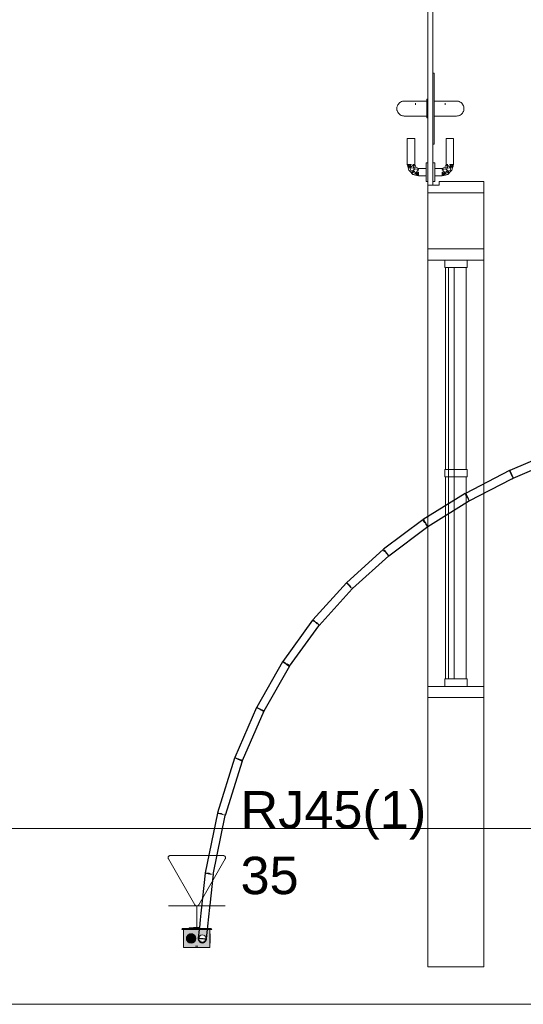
# Model space of a CAD drawing. Header units: millimetres. Extents: x 4476663 to 4477054, y -30323851 to -30323414.
# Tile 71 of 256: x 4476893.64 to 4476896.34, y -30323787.1 to -30323781.83. Entities that reach past the tile are written whole.
import ezdxf

# ---------------------------------------------------------------- set-up
doc = ezdxf.new("R2010")
doc.units = ezdxf.units.MM
doc.linetypes.add('NULL', pattern=[0])
for name, color, linetype, lineweight in [('CE-Caixa', 9, 'Continuous', 18), ('CE-Condutos (Teto)', 1, 'Continuous', 25), ('CE-PT Dados', 7, 'Continuous', 5), ('IFC-Caixa de passagem-Contorno', 44, 'Continuous', 5), ('IFC-Janela-Contorno', 142, 'Continuous', 5), ('IFC-Parede padrão-Contorno', 44, 'Continuous', 5), ('IFC-Porta-Contorno', 142, 'Continuous', 5), ('Nível 1', 2, 'Continuous', 60), ('Textos', 7, 'Continuous', 9)]:
    doc.layers.add(name, color=color, linetype=linetype, lineweight=lineweight)
doc.styles.add('ARIAL', font='arial.ttf')

msp = doc.modelspace()

# ---------------------------------------------------------------- hatches: boundary and pattern name
at = {"layer": 'CE-Caixa', "linetype": 'Continuous'}
for points in [[(4476894.5161, -30323786.6912), (4476894.5092, -30323786.6972), (4476894.5487, -30323786.6956), (4476894.5487, -30323786.6972), (4476894.602, -30323786.6951), (4476894.6024, -30323786.6912)], [(4476894.5294, -30323786.7852), (4476894.5191, -30323786.7922), (4476894.6591, -30323786.7922), (4476894.6591, -30323786.6972), (4476894.626, -30323786.7197), (4476894.6434, -30323786.7366), (4476894.6279, -30323786.743), (4476894.6301, -30323786.7697), (4476894.6252, -30323786.7441), (4476894.6244, -30323786.7697), (4476894.6159, -30323786.7697), (4476894.6141, -30323786.7487), (4476894.605, -30323786.7407), (4476894.6141, -30323786.7277), (4476894.6591, -30323786.6972), (4476894.5191, -30323786.6972), (4476894.5191, -30323786.7922), (4476894.5487, -30323786.7721), (4476894.5406, -30323786.7647), (4476894.5388, -30323786.729), (4476894.5585, -30323786.7139), (4476894.55, -30323786.7678), (4476894.5647, -30323786.7197), (4476894.5716, -30323786.7197), (4476894.5716, -30323786.7566), (4476894.5834, -30323786.739), (4476894.5768, -30323786.7624), (4476894.5534, -30323786.7689), (4476894.5294, -30323786.7852), (4476894.5488, -30323786.7839)], [(4476894.5526, -30323786.7688), (4476894.5716, -30323786.7663), (4476894.5833, -30323786.7511), (4476894.5808, -30323786.7322), (4476894.5656, -30323786.7205), (4476894.5466, -30323786.723), (4476894.535, -30323786.7382), (4476894.5375, -30323786.7572)], [(4476894.5487, -30323786.6872), (4476894.5487, -30323786.6912), (4476894.6024, -30323786.6912), (4476894.6028, -30323786.6872)], [(4476894.6028, -30323786.6872), (4476894.6031, -30323786.6852), (4476894.5716, -30323786.6852), (4476894.5716, -30323786.6872)], [(4476894.5716, -30323786.6972), (4476894.6018, -30323786.6972), (4476894.602, -30323786.6952)], [(4476894.6621, -30323786.6912), (4476894.6471, -30323786.6921), (4476894.6466, -30323786.6972), (4476894.6692, -30323786.6972)]]:
    msp.add_hatch(color=163, dxfattribs=at).paths.add_polyline_path(points)

# ---------------------------------------------------------------- linework, layer by layer
at = {"layer": 'CE-Caixa'}
for p, q in [((4476894.5161, -30323786.6912), (4476894.5092, -30323786.6972)), ((4476894.5092, -30323786.6972), (4476894.5191, -30323786.6972)), ((4476894.5487, -30323786.6912), (4476894.5161, -30323786.6912)), ((4476894.5175, -30323786.7197), (4476894.5175, -30323786.7205)), ((4476894.5191, -30323786.7197), (4476894.5175, -30323786.7197)), ((4476894.5175, -30323786.7205), (4476894.5175, -30323786.723)), ((4476894.5175, -30323786.723), (4476894.5175, -30323786.727)), ((4476894.5175, -30323786.727), (4476894.5175, -30323786.7322)), ((4476894.5175, -30323786.7322), (4476894.5175, -30323786.7382)), ((4476894.5191, -30323786.6972), (4476894.5487, -30323786.6972)), ((4476894.5191, -30323786.6972), (4476894.5191, -30323786.7128)), ((4476894.5267, -30323786.6972), (4476894.5191, -30323786.6972)), ((4476894.5191, -30323786.7128), (4476894.5191, -30323786.7197)), ((4476894.5191, -30323786.7197), (4476894.5191, -30323786.7333)), ((4476894.5279, -30323786.6972), (4476894.5267, -30323786.6972)), ((4476894.5487, -30323786.6972), (4476894.5279, -30323786.6972)), ((4476894.5375, -30323786.7322), (4476894.535, -30323786.7382)), ((4476894.5414, -30323786.727), (4476894.5375, -30323786.7322)), ((4476894.5466, -30323786.723), (4476894.5414, -30323786.727)), ((4476894.5526, -30323786.7205), (4476894.5466, -30323786.723)), ((4476894.5487, -30323786.6872), (4476894.5487, -30323786.6912)), ((4476894.5716, -30323786.6872), (4476894.5487, -30323786.6872)), ((4476894.5716, -30323786.6912), (4476894.5487, -30323786.6912)), ((4476894.5487, -30323786.6972), (4476894.5716, -30323786.6972)), ((4476894.5716, -30323786.6972), (4476894.5487, -30323786.6972)), ((4476894.5591, -30323786.7197), (4476894.5526, -30323786.7205)), ((4476894.5656, -30323786.7205), (4476894.5591, -30323786.7197)), ((4476894.5716, -30323786.723), (4476894.5656, -30323786.7205)), ((4476894.6031, -30323786.6852), (4476894.5716, -30323786.6852)), ((4476894.5716, -30323786.6852), (4476894.5716, -30323786.6872)), ((4476894.6028, -30323786.6872), (4476894.5716, -30323786.6872)), ((4476894.6024, -30323786.6912), (4476894.5716, -30323786.6912)), ((4476894.5716, -30323786.6972), (4476894.6018, -30323786.6972)), ((4476894.5779, -30323786.6972), (4476894.5716, -30323786.6972)), ((4476894.5768, -30323786.727), (4476894.5716, -30323786.723)), ((4476894.5808, -30323786.7322), (4476894.5768, -30323786.727)), ((4476894.5803, -30323786.6972), (4476894.5779, -30323786.6972)), ((4476894.5904, -30323786.6972), (4476894.5803, -30323786.6972)), ((4476894.5833, -30323786.7382), (4476894.5808, -30323786.7322)), ((4476894.6056, -30323786.6972), (4476894.5904, -30323786.6972)), ((4476894.6591, -30323786.6972), (4476894.609, -30323786.6972)), ((4476894.6466, -30323786.6972), (4476894.6591, -30323786.6972)), ((4476894.6621, -30323786.6912), (4476894.6472, -30323786.6912)), ((4476894.6591, -30323786.6972), (4476894.6692, -30323786.6972)), ((4476894.6591, -30323786.6992), (4476894.6591, -30323786.6972)), ((4476894.6591, -30323786.7197), (4476894.6591, -30323786.6992)), ((4476894.6591, -30323786.7301), (4476894.6591, -30323786.7197)), ((4476894.6607, -30323786.7197), (4476894.6591, -30323786.7197)), ((4476894.6591, -30323786.7697), (4476894.6591, -30323786.7301)), ((4476894.6607, -30323786.7205), (4476894.6607, -30323786.7197)), ((4476894.6607, -30323786.723), (4476894.6607, -30323786.7205)), ((4476894.6607, -30323786.727), (4476894.6607, -30323786.723)), ((4476894.6607, -30323786.7322), (4476894.6607, -30323786.727)), ((4476894.6607, -30323786.7382), (4476894.6607, -30323786.7322)), ((4476894.6692, -30323786.6972), (4476894.6621, -30323786.6912)), ((4476894.5175, -30323786.7382), (4476894.5175, -30323786.7447)), ((4476894.5175, -30323786.7447), (4476894.5175, -30323786.7511)), ((4476894.5175, -30323786.7511), (4476894.5175, -30323786.7572)), ((4476894.5175, -30323786.7572), (4476894.5175, -30323786.7624)), ((4476894.5175, -30323786.7624), (4476894.5175, -30323786.7663)), ((4476894.5175, -30323786.7663), (4476894.5175, -30323786.7688)), ((4476894.5175, -30323786.7688), (4476894.5175, -30323786.7697)), ((4476894.5175, -30323786.7697), (4476894.5191, -30323786.7697)), ((4476894.5191, -30323786.7333), (4476894.5191, -30323786.7344)), ((4476894.5191, -30323786.7344), (4476894.5191, -30323786.7441)), ((4476894.5191, -30323786.7441), (4476894.5191, -30323786.7452)), ((4476894.5191, -30323786.7452), (4476894.5191, -30323786.7549)), ((4476894.5191, -30323786.7549), (4476894.5191, -30323786.7697)), ((4476894.5191, -30323786.7697), (4476894.5191, -30323786.7922)), ((4476894.535, -30323786.7382), (4476894.5341, -30323786.7447)), ((4476894.5341, -30323786.7447), (4476894.535, -30323786.7511)), ((4476894.535, -30323786.7511), (4476894.5375, -30323786.7572)), ((4476894.5375, -30323786.7572), (4476894.5414, -30323786.7624)), ((4476894.5414, -30323786.7624), (4476894.5466, -30323786.7663)), ((4476894.5466, -30323786.7663), (4476894.5526, -30323786.7688)), ((4476894.5526, -30323786.7688), (4476894.5591, -30323786.7697)), ((4476894.5591, -30323786.7697), (4476894.5656, -30323786.7688)), ((4476894.5656, -30323786.7688), (4476894.5716, -30323786.7663)), ((4476894.5716, -30323786.7663), (4476894.5768, -30323786.7624)), ((4476894.5768, -30323786.7624), (4476894.5808, -30323786.7572)), ((4476894.5808, -30323786.7572), (4476894.5833, -30323786.7511)), ((4476894.5841, -30323786.7447), (4476894.5833, -30323786.7382)), ((4476894.5833, -30323786.7511), (4476894.5841, -30323786.7447)), ((4476894.6591, -30323786.7828), (4476894.6591, -30323786.7697)), ((4476894.6591, -30323786.7697), (4476894.6607, -30323786.7697)), ((4476894.6591, -30323786.7852), (4476894.6591, -30323786.7828)), ((4476894.6607, -30323786.7447), (4476894.6607, -30323786.7382)), ((4476894.6607, -30323786.7511), (4476894.6607, -30323786.7447)), ((4476894.6607, -30323786.7572), (4476894.6607, -30323786.7511)), ((4476894.6607, -30323786.7624), (4476894.6607, -30323786.7572)), ((4476894.6607, -30323786.7663), (4476894.6607, -30323786.7624)), ((4476894.6607, -30323786.7688), (4476894.6607, -30323786.7663)), ((4476894.6607, -30323786.7697), (4476894.6607, -30323786.7688)), ((4476894.5191, -30323786.7922), (4476894.5379, -30323786.7922)), ((4476894.5379, -30323786.7922), (4476894.5539, -30323786.7922)), ((4476894.5539, -30323786.7922), (4476894.5571, -30323786.7922)), ((4476894.5571, -30323786.7922), (4476894.5641, -30323786.7922)), ((4476894.5571, -30323786.7922), (4476894.5571, -30323786.7936)), ((4476894.5571, -30323786.7936), (4476894.5582, -30323786.7936)), ((4476894.5582, -30323786.7936), (4476894.5614, -30323786.7936)), ((4476894.5614, -30323786.7936), (4476894.5641, -30323786.7936)), ((4476894.5641, -30323786.7922), (4476894.5663, -30323786.7922)), ((4476894.5641, -30323786.7922), (4476894.5641, -30323786.7936)), ((4476894.5641, -30323786.7936), (4476894.565, -30323786.7936)), ((4476894.565, -30323786.7936), (4476894.5675, -30323786.7936)), ((4476894.5663, -30323786.7922), (4476894.5779, -30323786.7922)), ((4476894.5675, -30323786.7936), (4476894.5714, -30323786.7936)), ((4476894.5714, -30323786.7936), (4476894.5766, -30323786.7936)), ((4476894.5766, -30323786.7936), (4476894.5826, -30323786.7936)), ((4476894.5779, -30323786.7922), (4476894.5904, -30323786.7922)), ((4476894.5891, -30323786.7852), (4476894.5826, -30323786.7852)), ((4476894.5826, -30323786.7936), (4476894.5891, -30323786.7936)), ((4476894.5956, -30323786.7852), (4476894.5891, -30323786.7852)), ((4476894.5891, -30323786.7936), (4476894.5956, -30323786.7936)), ((4476894.5904, -30323786.7922), (4476894.6141, -30323786.7922)), ((4476894.5956, -30323786.7936), (4476894.6016, -30323786.7936)), ((4476894.6016, -30323786.7936), (4476894.6068, -30323786.7936)), ((4476894.6068, -30323786.7936), (4476894.6108, -30323786.7936)), ((4476894.6108, -30323786.7936), (4476894.6133, -30323786.7936)), ((4476894.6133, -30323786.7936), (4476894.6141, -30323786.7936)), ((4476894.6141, -30323786.7922), (4476894.6211, -30323786.7922)), ((4476894.6141, -30323786.7936), (4476894.6141, -30323786.7922)), ((4476894.6141, -30323786.7936), (4476894.6168, -30323786.7936)), ((4476894.6168, -30323786.7936), (4476894.62, -30323786.7936)), ((4476894.62, -30323786.7936), (4476894.6211, -30323786.7936)), ((4476894.6211, -30323786.7922), (4476894.6515, -30323786.7922)), ((4476894.6211, -30323786.7936), (4476894.6211, -30323786.7922)), ((4476894.6515, -30323786.7922), (4476894.6591, -30323786.7922)), ((4476894.6591, -30323786.7922), (4476894.6591, -30323786.7852))]:
    msp.add_line(p, q, dxfattribs=at)
at = {"layer": 'CE-Condutos (Teto)'}
for p, q in [((4476896.51, -30323784.1369), (4476896.2643, -30323784.2424)), ((4476896.2818, -30323784.2833), (4476896.5256, -30323784.1787)), ((4476896.2628, -30323784.2429), (4476896.0268, -30323784.3646)), ((4476896.2635, -30323784.2443), (4476896.2628, -30323784.2429)), ((4476896.2658, -30323784.2488), (4476896.2635, -30323784.2443)), ((4476896.2643, -30323784.2424), (4476896.2646, -30323784.2431)), ((4476896.2646, -30323784.2431), (4476896.2664, -30323784.2473)), ((4476896.2694, -30323784.2558), (4476896.2658, -30323784.2488)), ((4476896.2664, -30323784.2473), (4476896.2693, -30323784.2542)), ((4476896.2693, -30323784.2542), (4476896.2729, -30323784.2625)), ((4476896.2736, -30323784.2639), (4476896.2694, -30323784.2558)), ((4476896.047, -30323784.4037), (4476896.2742, -30323784.2866)), ((4476896.2729, -30323784.2625), (4476896.273, -30323784.2628)), ((4476896.273, -30323784.2628), (4476896.2765, -30323784.2709)), ((4476896.2777, -30323784.2719), (4476896.2736, -30323784.2639)), ((4476896.2742, -30323784.2866), (4476896.283, -30323784.2821)), ((4476896.2765, -30323784.2709), (4476896.2795, -30323784.2779)), ((4476896.281, -30323784.2783), (4476896.2777, -30323784.2719)), ((4476896.2795, -30323784.2779), (4476896.2814, -30323784.2823)), ((4476896.283, -30323784.2821), (4476896.281, -30323784.2783)), ((4476896.2816, -30323784.2828), (4476896.2818, -30323784.2833)), ((4476896.0253, -30323784.3654), (4476895.8009, -30323784.5045)), ((4476895.8259, -30323784.5412), (4476896.0487, -30323784.4032)), ((4476896.0264, -30323784.3673), (4476896.0253, -30323784.3654)), ((4476896.0294, -30323784.3722), (4476896.0264, -30323784.3673)), ((4476896.0268, -30323784.3646), (4476896.0275, -30323784.3659)), ((4476896.0275, -30323784.3659), (4476896.0298, -30323784.3705)), ((4476896.0338, -30323784.3791), (4476896.0294, -30323784.3722)), ((4476896.0298, -30323784.3705), (4476896.0334, -30323784.3774)), ((4476896.0334, -30323784.3774), (4476896.0371, -30323784.3845)), ((4476896.0371, -30323784.3845), (4476896.0338, -30323784.3791)), ((4476896.0371, -30323784.3845), (4476896.0376, -30323784.3856)), ((4476896.0376, -30323784.3856), (4476896.0418, -30323784.3936)), ((4476896.0418, -30323784.3936), (4476896.0451, -30323784.4)), ((4476896.0451, -30323784.4), (4476896.047, -30323784.4037)), ((4476896.0487, -30323784.4032), (4476896.0485, -30323784.4029)), ((4476895.7994, -30323784.5057), (4476895.5884, -30323784.6632)), ((4476895.8011, -30323784.5081), (4476895.7994, -30323784.5057)), ((4476895.8009, -30323784.5045), (4476895.802, -30323784.5063)), ((4476895.8049, -30323784.5131), (4476895.8011, -30323784.5081)), ((4476895.802, -30323784.5063), (4476895.805, -30323784.5112)), ((4476895.8101, -30323784.52), (4476895.8049, -30323784.5131)), ((4476895.805, -30323784.5112), (4476895.8094, -30323784.5182)), ((4476895.8094, -30323784.5182), (4476895.8127, -30323784.5235)), ((4476895.8127, -30323784.5235), (4476895.8101, -30323784.52)), ((4476895.6167, -30323784.6977), (4476895.826, -30323784.5414)), ((4476895.8127, -30323784.5235), (4476895.8143, -30323784.5261)), ((4476895.8143, -30323784.5261), (4476895.8189, -30323784.5335)), ((4476895.8207, -30323784.5342), (4476895.8156, -30323784.5274)), ((4476895.8244, -30323784.5391), (4476895.8207, -30323784.5342)), ((4476895.8224, -30323784.5392), (4476895.8243, -30323784.5422)), ((4476895.8243, -30323784.5422), (4476895.8259, -30323784.5412)), ((4476895.826, -30323784.5414), (4476895.8259, -30323784.5412)), ((4476895.587, -30323784.6648), (4476895.3913, -30323784.8419)), ((4476895.5896, -30323784.6676), (4476895.587, -30323784.6648)), ((4476895.5884, -30323784.6632), (4476895.5902, -30323784.6656)), ((4476895.5942, -30323784.6727), (4476895.5896, -30323784.6676)), ((4476895.5902, -30323784.6656), (4476895.594, -30323784.6706)), ((4476895.594, -30323784.6706), (4476895.5991, -30323784.6775)), ((4476895.6002, -30323784.6793), (4476895.5942, -30323784.6727)), ((4476895.5991, -30323784.6775), (4476895.6017, -30323784.681)), ((4476895.4227, -30323784.8733), (4476895.6167, -30323784.6976)), ((4476895.6017, -30323784.681), (4476895.6002, -30323784.6793)), ((4476895.6017, -30323784.681), (4476895.6047, -30323784.685)), ((4476895.6064, -30323784.6862), (4476895.6017, -30323784.681)), ((4476895.6047, -30323784.685), (4476895.6097, -30323784.6917)), ((4476895.6097, -30323784.6917), (4476895.6134, -30323784.6967)), ((4476895.6134, -30323784.6967), (4476895.615, -30323784.6989)), ((4476895.615, -30323784.6989), (4476895.6167, -30323784.6977)), ((4476895.3895, -30323784.8433), (4476895.2109, -30323785.0412)), ((4476895.244, -30323785.0711), (4476895.421, -30323784.8748)), ((4476895.3902, -30323784.8439), (4476895.3895, -30323784.8433)), ((4476895.3936, -30323784.847), (4476895.3902, -30323784.8439)), ((4476895.3913, -30323784.8419), (4476895.3939, -30323784.8448)), ((4476895.3992, -30323784.8521), (4476895.3936, -30323784.847)), ((4476895.3939, -30323784.8448), (4476895.3985, -30323784.8499)), ((4476895.3985, -30323784.8499), (4476895.4045, -30323784.8565)), ((4476895.406, -30323784.8582), (4476895.3992, -30323784.8521)), ((4476895.4045, -30323784.8565), (4476895.406, -30323784.8582)), ((4476895.406, -30323784.8582), (4476895.4107, -30323784.8634)), ((4476895.4128, -30323784.8643), (4476895.406, -30323784.8582)), ((4476895.4107, -30323784.8634), (4476895.4161, -30323784.8693)), ((4476895.4218, -30323784.8724), (4476895.4184, -30323784.8693)), ((4476895.421, -30323784.8748), (4476895.4227, -30323784.8733)), ((4476895.4226, -30323784.8731), (4476895.4218, -30323784.8724)), ((4476895.2093, -30323785.043), (4476895.0497, -30323785.2629)), ((4476895.2109, -30323785.0441), (4476895.2093, -30323785.043)), ((4476895.2109, -30323785.0412), (4476895.2116, -30323785.0419)), ((4476895.2153, -30323785.0473), (4476895.2109, -30323785.0441)), ((4476895.2116, -30323785.0419), (4476895.2151, -30323785.045)), ((4476895.2151, -30323785.045), (4476895.2207, -30323785.05)), ((4476895.2218, -30323785.0521), (4476895.2153, -30323785.0473)), ((4476895.0856, -30323785.2889), (4476895.2425, -30323785.0727)), ((4476895.2207, -30323785.05), (4476895.2274, -30323785.0561)), ((4476895.2275, -30323785.0561), (4476895.2218, -30323785.0521)), ((4476895.2274, -30323785.0561), (4476895.2342, -30323785.0622)), ((4476895.2293, -30323785.0575), (4476895.2275, -30323785.0561)), ((4476895.2365, -30323785.0627), (4476895.2293, -30323785.0575)), ((4476895.2421, -30323785.0668), (4476895.2365, -30323785.0627)), ((4476895.2452, -30323785.069), (4476895.2421, -30323785.0668)), ((4476895.2425, -30323785.0727), (4476895.2452, -30323785.069)), ((4476895.2438, -30323785.0709), (4476895.244, -30323785.0711)), ((4476895.0485, -30323785.265), (4476894.9097, -30323785.508)), ((4476894.9495, -30323785.5281), (4476895.0872, -30323785.2871)), ((4476895.051, -30323785.2664), (4476895.0485, -30323785.265)), ((4476895.0497, -30323785.2629), (4476895.0513, -30323785.264)), ((4476895.0565, -30323785.2696), (4476895.051, -30323785.2664)), ((4476895.0513, -30323785.264), (4476895.0557, -30323785.2672)), ((4476895.0557, -30323785.2672), (4476895.0623, -30323785.272)), ((4476895.0639, -30323785.2738), (4476895.0565, -30323785.2696)), ((4476895.0623, -30323785.272), (4476895.0678, -30323785.276)), ((4476895.0678, -30323785.276), (4476895.0639, -30323785.2738)), ((4476895.0678, -30323785.276), (4476895.0697, -30323785.2774)), ((4476895.0697, -30323785.2774), (4476895.0769, -30323785.2826)), ((4476895.0794, -30323785.2826), (4476895.072, -30323785.2784)), ((4476895.0769, -30323785.2826), (4476895.0825, -30323785.2867)), ((4476895.0847, -30323785.2857), (4476895.0794, -30323785.2826)), ((4476895.0872, -30323785.2871), (4476895.087, -30323785.287)), ((4476894.909, -30323785.5103), (4476894.7929, -30323785.7775)), ((4476894.9126, -30323785.5118), (4476894.909, -30323785.5103)), ((4476894.9097, -30323785.508), (4476894.9123, -30323785.5094)), ((4476894.9123, -30323785.5094), (4476894.9177, -30323785.5125)), ((4476894.919, -30323785.5146), (4476894.9126, -30323785.5118)), ((4476894.9177, -30323785.5125), (4476894.9251, -30323785.5168)), ((4476894.9271, -30323785.5182), (4476894.919, -30323785.5146)), ((4476894.9251, -30323785.5168), (4476894.9291, -30323785.519)), ((4476894.929, -30323785.519), (4476894.9271, -30323785.5182)), ((4476894.9291, -30323785.519), (4476894.9332, -30323785.5214)), ((4476894.9332, -30323785.5214), (4476894.9406, -30323785.5256)), ((4476894.8345, -30323785.793), (4476894.9496, -30323785.528)), ((4476894.943, -30323785.5251), (4476894.9356, -30323785.5219)), ((4476894.9406, -30323785.5256), (4476894.946, -30323785.5287)), ((4476894.9479, -30323785.5272), (4476894.943, -30323785.5251)), ((4476894.946, -30323785.5287), (4476894.9484, -30323785.5301)), ((4476894.9496, -30323785.528), (4476894.9479, -30323785.5272)), ((4476894.9484, -30323785.5301), (4476894.9495, -30323785.5281)), ((4476894.7917, -30323785.7796), (4476894.7001, -30323786.0722)), ((4476894.7927, -30323785.7799), (4476894.7917, -30323785.7796)), ((4476894.7972, -30323785.7813), (4476894.7927, -30323785.7799)), ((4476894.7929, -30323785.7775), (4476894.7964, -30323785.7791)), ((4476894.7964, -30323785.7791), (4476894.8028, -30323785.7818)), ((4476894.8045, -30323785.7836), (4476894.7972, -30323785.7813)), ((4476894.8028, -30323785.7818), (4476894.811, -30323785.7854)), ((4476894.8132, -30323785.7863), (4476894.8045, -30323785.7836)), ((4476894.7426, -30323786.0855), (4476894.8334, -30323785.7953)), ((4476894.811, -30323785.7854), (4476894.813, -30323785.7862)), ((4476894.813, -30323785.7862), (4476894.8195, -30323785.7891)), ((4476894.8219, -30323785.789), (4476894.8132, -30323785.7863)), ((4476894.8195, -30323785.7891), (4476894.8268, -30323785.7923)), ((4476894.829, -30323785.7913), (4476894.8219, -30323785.789)), ((4476894.8268, -30323785.7923), (4476894.8318, -30323785.7944)), ((4476894.8334, -30323785.7926), (4476894.829, -30323785.7913)), ((4476894.8318, -30323785.7944), (4476894.8335, -30323785.7952)), ((4476894.8335, -30323785.7952), (4476894.8345, -30323785.793)), ((4476894.8335, -30323785.7952), (4476894.8335, -30323785.7952)), ((4476894.6994, -30323786.0743), (4476894.6342, -30323786.3934)), ((4476894.6776, -30323786.4023), (4476894.742, -30323786.0873)), ((4476894.7014, -30323786.0747), (4476894.6994, -30323786.0743)), ((4476894.7001, -30323786.0722), (4476894.7011, -30323786.0725)), ((4476894.7011, -30323786.0725), (4476894.7056, -30323786.0739)), ((4476894.7068, -30323786.0758), (4476894.7014, -30323786.0747)), ((4476894.7056, -30323786.0739), (4476894.7129, -30323786.0762)), ((4476894.7147, -30323786.0775), (4476894.7068, -30323786.0758)), ((4476894.7129, -30323786.0762), (4476894.7216, -30323786.0789)), ((4476894.7213, -30323786.0788), (4476894.7147, -30323786.0775)), ((4476894.7238, -30323786.0793), (4476894.7213, -30323786.0788)), ((4476894.7216, -30323786.0789), (4476894.7303, -30323786.0816)), ((4476894.7374, -30323786.0838), (4476894.7418, -30323786.0852)), ((4476894.7429, -30323786.0832), (4476894.7392, -30323786.0825)), ((4476894.7418, -30323786.0852), (4476894.7424, -30323786.0854)), ((4476894.742, -30323786.0873), (4476894.7429, -30323786.0832)), ((4476894.7424, -30323786.0854), (4476894.7426, -30323786.0855)), ((4476894.634, -30323786.3956), (4476894.6112, -30323786.6087)), ((4476894.6368, -30323786.3959), (4476894.634, -30323786.3956)), ((4476894.6342, -30323786.3934), (4476894.6362, -30323786.3938)), ((4476894.6362, -30323786.3938), (4476894.6416, -30323786.3949)), ((4476894.643, -30323786.3965), (4476894.6368, -30323786.3959)), ((4476894.6416, -30323786.3949), (4476894.6495, -30323786.3966)), ((4476894.6515, -30323786.3974), (4476894.643, -30323786.3965)), ((4476894.6495, -30323786.3966), (4476894.6562, -30323786.3979)), ((4476894.6562, -30323786.3979), (4476894.6515, -30323786.3974)), ((4476894.6562, -30323786.3979), (4476894.6586, -30323786.3984)), ((4476894.6586, -30323786.3984), (4476894.6673, -30323786.4002)), ((4476894.6607, -30323786.3984), (4476894.6591, -30323786.3982)), ((4476894.6606, -30323786.5659), (4476894.6783, -30323786.4003)), ((4476894.6781, -30323786.4003), (4476894.6754, -30323786.4)), ((4476894.6783, -30323786.4003), (4476894.6781, -30323786.4003)), ((4476894.6591, -30323786.5798), (4476894.6606, -30323786.5659)), ((4476894.6112, -30323786.6087), (4476894.6074, -30323786.6447)), ((4476894.6485, -30323786.6796), (4476894.6591, -30323786.5798)), ((4476894.6074, -30323786.6447), (4476894.6031, -30323786.6852)), ((4476894.6466, -30323786.6972), (4476894.6485, -30323786.6796)), ((4476894.6018, -30323786.6972), (4476894.597, -30323786.7423)), ((4476894.6024, -30323786.6912), (4476894.6018, -30323786.6972)), ((4476894.6028, -30323786.6872), (4476894.6024, -30323786.6912)), ((4476894.6031, -30323786.6852), (4476894.6028, -30323786.6872)), ((4476894.6415, -30323786.7447), (4476894.6466, -30323786.6972)), ((4476894.597, -30323786.7435), (4476894.5967, -30323786.7447)), ((4476894.5967, -30323786.7447), (4476894.597, -30323786.7459)), ((4476894.597, -30323786.7423), (4476894.5972, -30323786.7423)), ((4476894.5972, -30323786.7423), (4476894.597, -30323786.7435)), ((4476894.597, -30323786.7459), (4476894.5984, -30323786.7525)), ((4476894.5972, -30323786.7423), (4476894.5977, -30323786.7424)), ((4476894.5977, -30323786.7424), (4476894.5972, -30323786.7447)), ((4476894.5972, -30323786.7447), (4476894.5989, -30323786.7533)), ((4476894.5977, -30323786.7424), (4476894.5998, -30323786.7426)), ((4476894.5984, -30323786.7525), (4476894.5987, -30323786.7538)), ((4476894.5987, -30323786.7538), (4476894.5991, -30323786.7544)), ((4476894.5989, -30323786.7533), (4476894.6036, -30323786.7605)), ((4476894.5991, -30323786.7544), (4476894.6035, -30323786.7604)), ((4476894.5998, -30323786.7426), (4476894.606, -30323786.7433)), ((4476894.6035, -30323786.7604), (4476894.6041, -30323786.7613)), ((4476894.6036, -30323786.7605), (4476894.6085, -30323786.7638)), ((4476894.6041, -30323786.7613), (4476894.6085, -30323786.7638)), ((4476894.606, -30323786.7433), (4476894.6144, -30323786.7442)), ((4476894.6085, -30323786.7638), (4476894.6107, -30323786.7654)), ((4476894.6107, -30323786.7654), (4476894.6114, -30323786.7655)), ((4476894.6114, -30323786.7655), (4476894.6153, -30323786.7663)), ((4476894.6114, -30323786.7655), (4476894.6122, -30323786.766)), ((4476894.6122, -30323786.766), (4476894.6153, -30323786.7663)), ((4476894.6144, -30323786.7442), (4476894.6237, -30323786.7452)), ((4476894.6153, -30323786.7663), (4476894.6191, -30323786.7671)), ((4476894.6191, -30323786.7671), (4476894.6203, -30323786.7668)), ((4476894.6203, -30323786.7668), (4476894.625, -30323786.7658)), ((4476894.6203, -30323786.7668), (4476894.6215, -30323786.767)), ((4476894.6215, -30323786.767), (4476894.625, -30323786.7658)), ((4476894.6237, -30323786.7452), (4476894.6322, -30323786.7461)), ((4476894.625, -30323786.7658), (4476894.6269, -30323786.7654)), ((4476894.6269, -30323786.7654), (4476894.6277, -30323786.7654)), ((4476894.6277, -30323786.7654), (4476894.629, -30323786.7645)), ((4476894.629, -30323786.7645), (4476894.6323, -30323786.7623)), ((4476894.629, -30323786.7645), (4476894.6303, -30323786.7641)), ((4476894.6303, -30323786.7641), (4476894.6323, -30323786.7623)), ((4476894.6322, -30323786.7461), (4476894.6384, -30323786.7467)), ((4476894.6323, -30323786.7623), (4476894.635, -30323786.7605)), ((4476894.635, -30323786.7605), (4476894.636, -30323786.759)), ((4476894.636, -30323786.759), (4476894.6382, -30323786.7556)), ((4476894.636, -30323786.759), (4476894.6372, -30323786.7578)), ((4476894.6372, -30323786.7578), (4476894.6382, -30323786.7556)), ((4476894.6382, -30323786.7556), (4476894.6398, -30323786.7533)), ((4476894.6384, -30323786.7467), (4476894.641, -30323786.747)), ((4476894.6398, -30323786.7533), (4476894.6402, -30323786.7511)), ((4476894.6402, -30323786.7511), (4476894.641, -30323786.7471)), ((4476894.6402, -30323786.7511), (4476894.641, -30323786.7493)), ((4476894.641, -30323786.747), (4476894.6411, -30323786.747)), ((4476894.641, -30323786.7471), (4476894.6411, -30323786.747)), ((4476894.641, -30323786.7493), (4476894.641, -30323786.7471)), ((4476894.641, -30323786.7493), (4476894.641, -30323786.7493)), ((4476894.6411, -30323786.747), (4476894.6413, -30323786.747)), ((4476894.6413, -30323786.747), (4476894.6415, -30323786.7447))]:
    msp.add_line(p, q, dxfattribs=at)
at = {"layer": 'CE-PT Dados'}
for p, q in [((4476894.4475, -30323786.3011), (4476894.7307, -30323786.3012)), ((4476894.5787, -30323786.5645), (4476894.4371, -30323786.3191)), ((4476894.7411, -30323786.3192), (4476894.5995, -30323786.5645)), ((4476894.5891, -30323786.5705), (4476894.4379, -30323786.5705)), ((4476894.5891, -30323786.5705), (4476894.5891, -30323786.6911)), ((4476894.5891, -30323786.5705), (4476894.7403, -30323786.5705))]:
    msp.add_line(p, q, dxfattribs=at)
for points in [[(4476894.4475, -30323786.3011), (4476894.4461, -30323786.3012), (4476894.4447, -30323786.3014), (4476894.4433, -30323786.3018), (4476894.4421, -30323786.3024), (4476894.4409, -30323786.3031), (4476894.4397, -30323786.3039), (4476894.4387, -30323786.3048), (4476894.4378, -30323786.3059), (4476894.4371, -30323786.3071), (4476894.4364, -30323786.3083), (4476894.4359, -30323786.3096), (4476894.4356, -30323786.311), (4476894.4355, -30323786.3124), (4476894.4355, -30323786.3138), (4476894.4356, -30323786.3152), (4476894.4359, -30323786.3165), (4476894.4364, -30323786.3178), (4476894.4371, -30323786.3191)], [(4476894.7411, -30323786.3192), (4476894.7417, -30323786.318), (4476894.7422, -30323786.3167), (4476894.7425, -30323786.3153), (4476894.7427, -30323786.3139), (4476894.7427, -30323786.3125), (4476894.7425, -30323786.3111), (4476894.7422, -30323786.3098), (4476894.7417, -30323786.3085), (4476894.7411, -30323786.3072), (4476894.7403, -30323786.3061), (4476894.7394, -30323786.305), (4476894.7384, -30323786.304), (4476894.7373, -30323786.3032), (4476894.7361, -30323786.3025), (4476894.7348, -30323786.3019), (4476894.7335, -30323786.3015), (4476894.7321, -30323786.3013), (4476894.7307, -30323786.3012)], [(4476894.5787, -30323786.5645), (4476894.5795, -30323786.5656), (4476894.5804, -30323786.5667), (4476894.5814, -30323786.5677), (4476894.5825, -30323786.5685), (4476894.5837, -30323786.5692), (4476894.585, -30323786.5697), (4476894.5863, -30323786.5701), (4476894.5877, -30323786.5704), (4476894.5891, -30323786.5705), (4476894.5905, -30323786.5704), (4476894.5919, -30323786.5701), (4476894.5932, -30323786.5697), (4476894.5945, -30323786.5692), (4476894.5957, -30323786.5685), (4476894.5968, -30323786.5677), (4476894.5978, -30323786.5667), (4476894.5987, -30323786.5656), (4476894.5995, -30323786.5645)]]:
    msp.add_lwpolyline(points, dxfattribs=at)
at = {"layer": 'IFC-Caixa de passagem-Contorno'}
for p, q in [((4476894.6671, -30323786.6911), (4476894.5111, -30323786.6911)), ((4476894.5111, -30323786.6911), (4476894.5111, -30323786.6971)), ((4476894.6671, -30323786.6971), (4476894.5111, -30323786.6971)), ((4476894.5191, -30323786.6971), (4476894.5191, -30323786.7921)), ((4476894.6591, -30323786.6971), (4476894.6591, -30323786.7921)), ((4476894.6671, -30323786.6911), (4476894.6671, -30323786.6971)), ((4476894.6591, -30323786.7921), (4476894.5191, -30323786.7921))]:
    msp.add_line(p, q, dxfattribs=at)
for centre, radius in [((4476894.5591, -30323786.7447), 0.025), ((4476894.6191, -30323786.7447), 0.0199)]:
    msp.add_circle(centre, radius, dxfattribs=at)
at = {"layer": 'IFC-Janela-Contorno', "color": 8, "lineweight": 5}
for p, q in [((4476895.8257, -30323783.0566), (4476896.093, -30323783.0566)), ((4476895.8257, -30323783.0634), (4476895.8257, -30323783.0566)), ((4476895.8257, -30323783.1166), (4476895.8257, -30323783.0634)), ((4476896.1257, -30323783.1116), (4476896.1257, -30323783.0566)), ((4476895.8257, -30323785.3966), (4476895.8257, -30323783.1166)), ((4476895.8257, -30323783.1166), (4476895.8517, -30323783.1166)), ((4476895.8517, -30323783.1166), (4476896.1257, -30323783.1166)), ((4476895.9157, -30323783.1539), (4476895.9157, -30323783.1166)), ((4476896.0357, -30323783.1194), (4476896.0357, -30323783.1166)), ((4476896.0357, -30323783.1566), (4476896.0357, -30323783.1194)), ((4476896.1257, -30323783.1166), (4476896.1257, -30323783.1116)), ((4476896.1257, -30323785.3966), (4476896.1257, -30323783.1166)), ((4476895.9157, -30323783.1566), (4476895.9157, -30323783.1539)), ((4476895.9157, -30323783.1566), (4476896.0273, -30323783.1566)), ((4476895.9207, -30323784.2366), (4476895.9207, -30323783.1566)), ((4476895.9357, -30323785.2026), (4476895.9357, -30323783.1566)), ((4476895.9657, -30323783.3106), (4476895.9657, -30323783.1566)), ((4476896.0273, -30323783.1566), (4476896.0357, -30323783.1566)), ((4476896.0307, -30323784.2366), (4476896.0307, -30323783.1566)), ((4476895.9657, -30323785.3566), (4476895.9657, -30323783.3106)), ((4476895.9157, -30323784.2366), (4476895.9241, -30323784.2366)), ((4476895.9157, -30323784.2739), (4476895.9157, -30323784.2366)), ((4476895.9241, -30323784.2366), (4476896.0357, -30323784.2366)), ((4476896.0357, -30323784.2394), (4476896.0357, -30323784.2366)), ((4476896.0357, -30323784.2766), (4476896.0357, -30323784.2394)), ((4476895.9157, -30323784.2766), (4476895.9157, -30323784.2739)), ((4476895.9157, -30323784.2766), (4476896.0273, -30323784.2766)), ((4476895.9207, -30323785.3566), (4476895.9207, -30323784.2766)), ((4476896.0273, -30323784.2766), (4476896.0357, -30323784.2766)), ((4476896.0307, -30323785.3566), (4476896.0307, -30323784.2766)), ((4476895.9357, -30323785.3566), (4476895.9357, -30323785.2026)), ((4476895.9157, -30323785.3566), (4476895.9241, -30323785.3566)), ((4476895.9157, -30323785.3939), (4476895.9157, -30323785.3566)), ((4476895.9241, -30323785.3566), (4476896.0357, -30323785.3566)), ((4476896.0357, -30323785.3594), (4476896.0357, -30323785.3566)), ((4476896.0357, -30323785.3966), (4476896.0357, -30323785.3594)), ((4476895.8257, -30323785.3966), (4476895.9157, -30323785.3966)), ((4476895.8257, -30323785.3966), (4476896.0998, -30323785.3966)), ((4476895.8257, -30323785.4017), (4476895.8257, -30323785.3966)), ((4476895.8257, -30323785.4566), (4476895.8257, -30323785.4017)), ((4476895.9157, -30323785.3966), (4476895.9157, -30323785.3939)), ((4476896.0357, -30323785.3966), (4476896.1257, -30323785.3966)), ((4476896.0998, -30323785.3966), (4476896.1257, -30323785.3966)), ((4476896.1257, -30323785.4499), (4476896.1257, -30323785.3966)), ((4476895.8584, -30323785.4566), (4476896.1257, -30323785.4566)), ((4476896.1257, -30323785.4566), (4476896.1257, -30323785.4499))]:
    msp.add_line(p, q, dxfattribs=at)
at = {"layer": 'IFC-Parede padrão-Contorno', "color": 8, "lineweight": 5}
for p, q in [((4476895.8257, -30323782.7566), (4476896.1086, -30323782.7566)), ((4476895.8257, -30323782.7894), (4476895.8257, -30323782.7566)), ((4476896.1257, -30323782.7894), (4476896.1257, -30323782.7566)), ((4476895.8257, -30323783.0566), (4476895.8257, -30323782.7894)), ((4476896.1257, -30323783.0566), (4476896.1257, -30323782.7894)), ((4476895.8584, -30323783.0566), (4476896.1257, -30323783.0566)), ((4476896.1257, -30323785.4566), (4476896.1257, -30323783.0566)), ((4476895.8257, -30323785.4566), (4476896.093, -30323785.4566)), ((4476895.8257, -30323786.2987), (4476895.8257, -30323785.4566)), ((4476896.1257, -30323786.2987), (4476896.1257, -30323785.4566)), ((4476895.8257, -30323786.8958), (4476895.8257, -30323786.2987)), ((4476896.1257, -30323786.8958), (4476896.1257, -30323786.2987)), ((4476895.8257, -30323786.8958), (4476896.0478, -30323786.8958)), ((4476896.0478, -30323786.8958), (4476896.1257, -30323786.8958))]:
    msp.add_line(p, q, dxfattribs=at)
at = {"layer": 'IFC-Porta-Contorno', "color": 8, "lineweight": 5}
for p, q in [((4476895.8257, -30323782.6339), (4476895.8257, -30323780.9966)), ((4476895.8527, -30323782.6339), (4476895.8527, -30323780.9966)), ((4476895.8527, -30323782.1166), (4476895.8536, -30323782.1166)), ((4476895.8536, -30323782.1166), (4476895.8587, -30323782.1166)), ((4476895.8587, -30323782.4345), (4476895.8587, -30323782.1166)), ((4476895.8197, -30323782.2566), (4476895.8257, -30323782.2566)), ((4476895.8197, -30323782.2584), (4476895.8197, -30323782.2566)), ((4476895.6597, -30323782.3066), (4476895.6605, -30323782.2988)), ((4476895.6597, -30323782.3066), (4476895.6605, -30323782.3145)), ((4476895.6605, -30323782.2988), (4476895.6611, -30323782.2963)), ((4476895.6611, -30323782.2963), (4476895.6628, -30323782.2913)), ((4476895.6628, -30323782.2913), (4476895.6651, -30323782.2866)), ((4476895.6651, -30323782.2866), (4476895.668, -30323782.2823)), ((4476895.668, -30323782.2823), (4476895.6714, -30323782.2784)), ((4476895.6714, -30323782.2784), (4476895.6754, -30323782.2749)), ((4476895.6754, -30323782.2749), (4476895.6797, -30323782.272)), ((4476895.6797, -30323782.272), (4476895.6844, -30323782.2697)), ((4476895.6844, -30323782.2697), (4476895.6894, -30323782.268)), ((4476895.6894, -30323782.268), (4476895.6945, -30323782.267)), ((4476895.6894, -30323782.268), (4476895.6933, -30323782.2674)), ((4476895.6933, -30323782.2674), (4476895.6997, -30323782.2666)), ((4476895.6945, -30323782.267), (4476895.6997, -30323782.2666)), ((4476895.6997, -30323782.2666), (4476895.7039, -30323782.2667)), ((4476895.7039, -30323782.2667), (4476895.7099, -30323782.2667)), ((4476895.7099, -30323782.2667), (4476895.7175, -30323782.267)), ((4476895.7105, -30323782.2672), (4476895.7293, -30323782.2667)), ((4476895.7293, -30323782.2667), (4476895.7442, -30323782.2667)), ((4476895.7442, -30323782.2667), (4476895.7597, -30323782.2666)), ((4476895.7597, -30323782.2666), (4476895.8197, -30323782.2666)), ((4476895.7597, -30323782.2866), (4476895.7597, -30323782.2784)), ((4476895.8197, -30323782.2633), (4476895.8197, -30323782.2584)), ((4476895.8197, -30323782.2713), (4476895.8197, -30323782.2633)), ((4476895.8197, -30323782.2816), (4476895.8197, -30323782.2713)), ((4476895.8197, -30323782.2937), (4476895.8197, -30323782.2816)), ((4476895.8197, -30323782.3066), (4476895.8197, -30323782.2937)), ((4476895.8197, -30323782.3196), (4476895.8197, -30323782.3066)), ((4476895.8587, -30323782.2666), (4476895.9187, -30323782.2666)), ((4476895.9187, -30323782.2666), (4476895.9342, -30323782.2667)), ((4476895.9187, -30323782.2866), (4476895.9187, -30323782.2784)), ((4476895.9187, -30323782.2866), (4476895.9187, -30323782.2825)), ((4476895.9342, -30323782.2667), (4476895.9491, -30323782.2667)), ((4476895.9491, -30323782.2667), (4476895.9678, -30323782.2672)), ((4476895.9609, -30323782.267), (4476895.9685, -30323782.2667)), ((4476895.9685, -30323782.2667), (4476895.9745, -30323782.2667)), ((4476895.9745, -30323782.2667), (4476895.9787, -30323782.2666)), ((4476895.9787, -30323782.2666), (4476895.9839, -30323782.267)), ((4476895.9787, -30323782.2666), (4476895.9851, -30323782.2674)), ((4476895.9839, -30323782.267), (4476895.989, -30323782.268)), ((4476895.9851, -30323782.2674), (4476895.989, -30323782.268)), ((4476895.989, -30323782.268), (4476895.994, -30323782.2697)), ((4476895.994, -30323782.2697), (4476895.9987, -30323782.272)), ((4476895.9987, -30323782.272), (4476896.003, -30323782.2749)), ((4476896.003, -30323782.2749), (4476896.0069, -30323782.2784)), ((4476896.0069, -30323782.2784), (4476896.0104, -30323782.2823)), ((4476896.0104, -30323782.2823), (4476896.0133, -30323782.2866)), ((4476896.0133, -30323782.2866), (4476896.0156, -30323782.2913)), ((4476896.0156, -30323782.2913), (4476896.0173, -30323782.2963)), ((4476896.0173, -30323782.2963), (4476896.0179, -30323782.2988)), ((4476896.0179, -30323782.2988), (4476896.0187, -30323782.3066)), ((4476896.0179, -30323782.3145), (4476896.0187, -30323782.3066)), ((4476895.6605, -30323782.3145), (4476895.6611, -30323782.317)), ((4476895.6611, -30323782.317), (4476895.6628, -30323782.322)), ((4476895.6628, -30323782.322), (4476895.6651, -30323782.3266)), ((4476895.6651, -30323782.3266), (4476895.668, -30323782.331)), ((4476895.668, -30323782.331), (4476895.6714, -30323782.3349)), ((4476895.6714, -30323782.3349), (4476895.6754, -30323782.3384)), ((4476895.6754, -30323782.3384), (4476895.6797, -30323782.3413)), ((4476895.6797, -30323782.3413), (4476895.6844, -30323782.3436)), ((4476895.6797, -30323782.3413), (4476895.6834, -30323782.3429)), ((4476895.6834, -30323782.3429), (4476895.6894, -30323782.3453)), ((4476895.6844, -30323782.3436), (4476895.6894, -30323782.3453)), ((4476895.6894, -30323782.3453), (4476895.6945, -30323782.3463)), ((4476895.6945, -30323782.3463), (4476895.6997, -30323782.3466)), ((4476895.6997, -30323782.3466), (4476895.7038, -30323782.3466)), ((4476895.7038, -30323782.3466), (4476895.7062, -30323782.3466)), ((4476895.7062, -30323782.3466), (4476895.7148, -30323782.3465)), ((4476895.7148, -30323782.3465), (4476895.7311, -30323782.3466)), ((4476895.7311, -30323782.3466), (4476895.7465, -30323782.3466)), ((4476895.7465, -30323782.3466), (4476895.7597, -30323782.3466)), ((4476895.7597, -30323782.3466), (4476895.8197, -30323782.3466)), ((4476895.8197, -30323782.3316), (4476895.8197, -30323782.3196)), ((4476895.8197, -30323782.342), (4476895.8197, -30323782.3316)), ((4476895.8197, -30323782.3499), (4476895.8197, -30323782.342)), ((4476895.8197, -30323782.3549), (4476895.8197, -30323782.3499)), ((4476895.8197, -30323782.3566), (4476895.8197, -30323782.3549)), ((4476895.8197, -30323782.3566), (4476895.8257, -30323782.3566)), ((4476895.8587, -30323782.3466), (4476895.9187, -30323782.3466)), ((4476895.9187, -30323782.3466), (4476895.9319, -30323782.3466)), ((4476895.9319, -30323782.3466), (4476895.9473, -30323782.3466)), ((4476895.9473, -30323782.3466), (4476895.9636, -30323782.3465)), ((4476895.9636, -30323782.3465), (4476895.9722, -30323782.3466)), ((4476895.9722, -30323782.3466), (4476895.9746, -30323782.3466)), ((4476895.9746, -30323782.3466), (4476895.9787, -30323782.3466)), ((4476895.9787, -30323782.3466), (4476895.9839, -30323782.3463)), ((4476895.9839, -30323782.3463), (4476895.989, -30323782.3453)), ((4476895.989, -30323782.3453), (4476895.995, -30323782.3429)), ((4476895.989, -30323782.3453), (4476895.994, -30323782.3436)), ((4476895.994, -30323782.3436), (4476895.9987, -30323782.3413)), ((4476895.995, -30323782.3429), (4476895.9987, -30323782.3413)), ((4476895.9987, -30323782.3413), (4476896.003, -30323782.3384)), ((4476896.003, -30323782.3384), (4476896.0069, -30323782.3349)), ((4476896.0069, -30323782.3349), (4476896.0104, -30323782.331)), ((4476896.0104, -30323782.331), (4476896.0133, -30323782.3266)), ((4476896.0133, -30323782.3266), (4476896.0156, -30323782.322)), ((4476896.0156, -30323782.322), (4476896.0173, -30323782.317)), ((4476896.0173, -30323782.317), (4476896.0179, -30323782.3145)), ((4476895.7157, -30323782.6066), (4476895.7157, -30323782.4666)), ((4476895.7157, -30323782.4666), (4476895.7164, -30323782.4666)), ((4476895.7164, -30323782.4666), (4476895.7184, -30323782.4666)), ((4476895.7184, -30323782.4666), (4476895.7216, -30323782.4666)), ((4476895.7216, -30323782.4666), (4476895.7257, -30323782.4666)), ((4476895.7257, -30323782.4666), (4476895.7305, -30323782.4666)), ((4476895.7305, -30323782.4666), (4476895.7357, -30323782.4666)), ((4476895.7357, -30323782.4666), (4476895.7409, -30323782.4666)), ((4476895.7409, -30323782.4666), (4476895.7457, -30323782.4666)), ((4476895.7457, -30323782.4666), (4476895.7499, -30323782.4666)), ((4476895.7499, -30323782.4666), (4476895.753, -30323782.4666)), ((4476895.753, -30323782.4666), (4476895.755, -30323782.4666)), ((4476895.755, -30323782.4666), (4476895.7557, -30323782.4666)), ((4476895.7557, -30323782.6066), (4476895.7557, -30323782.4666)), ((4476895.8587, -30323782.4966), (4476895.8587, -30323782.4345)), ((4476895.9227, -30323782.6066), (4476895.9227, -30323782.4666)), ((4476895.9227, -30323782.4666), (4476895.9233, -30323782.4666)), ((4476895.9233, -30323782.4666), (4476895.9253, -30323782.4666)), ((4476895.9253, -30323782.4666), (4476895.9285, -30323782.4666)), ((4476895.9285, -30323782.4666), (4476895.9327, -30323782.4666)), ((4476895.9327, -30323782.4666), (4476895.9375, -30323782.4666)), ((4476895.9375, -30323782.4666), (4476895.9427, -30323782.4666)), ((4476895.9427, -30323782.4666), (4476895.9478, -30323782.4666)), ((4476895.9478, -30323782.4666), (4476895.9527, -30323782.4666)), ((4476895.9527, -30323782.4666), (4476895.9568, -30323782.4666)), ((4476895.9568, -30323782.4666), (4476895.96, -30323782.4666)), ((4476895.96, -30323782.4666), (4476895.962, -30323782.4666)), ((4476895.962, -30323782.4666), (4476895.9627, -30323782.4666)), ((4476895.9627, -30323782.6066), (4476895.9627, -30323782.4666)), ((4476895.8527, -30323782.4966), (4476895.8577, -30323782.4966)), ((4476895.8577, -30323782.4966), (4476895.8587, -30323782.4966)), ((4476895.7157, -30323782.6066), (4476895.7169, -30323782.6109)), ((4476895.7169, -30323782.6109), (4476895.718, -30323782.6151)), ((4476895.718, -30323782.6151), (4476895.7257, -30323782.6066)), ((4476895.718, -30323782.6151), (4476895.7203, -30323782.6236)), ((4476895.7184, -30323782.6066), (4476895.7216, -30323782.6066)), ((4476895.7203, -30323782.6236), (4476895.7257, -30323782.6066)), ((4476895.7203, -30323782.6236), (4476895.7357, -30323782.6066)), ((4476895.7203, -30323782.6236), (4476895.7238, -30323782.6366)), ((4476895.7216, -30323782.6066), (4476895.7257, -30323782.6066)), ((4476895.7257, -30323782.6066), (4476895.7305, -30323782.6066)), ((4476895.7291, -30323782.6233), (4476895.753, -30323782.6066)), ((4476895.7291, -30323782.6233), (4476895.7357, -30323782.6066)), ((4476895.7291, -30323782.6233), (4476895.7467, -30323782.6252)), ((4476895.7291, -30323782.6233), (4476895.7338, -30323782.6375)), ((4476895.7305, -30323782.6066), (4476895.7357, -30323782.6066)), ((4476895.7457, -30323782.6066), (4476895.7499, -30323782.6066)), ((4476895.7467, -30323782.6252), (4476895.753, -30323782.6066)), ((4476895.7467, -30323782.6252), (4476895.7557, -30323782.6066)), ((4476895.7467, -30323782.6252), (4476895.7616, -30323782.6208)), ((4476895.7467, -30323782.6252), (4476895.7576, -30323782.6286)), ((4476895.7499, -30323782.6066), (4476895.753, -30323782.6066)), ((4476895.7557, -30323782.6066), (4476895.7587, -30323782.6137)), ((4476895.7587, -30323782.6137), (4476895.7616, -30323782.6208)), ((4476895.7616, -30323782.6208), (4476895.7687, -30323782.6237)), ((4476895.7687, -30323782.6237), (4476895.7757, -30323782.6266)), ((4476895.8157, -30323782.5966), (4476895.8257, -30323782.5966)), ((4476895.8157, -30323782.5984), (4476895.8157, -30323782.5966)), ((4476895.8157, -30323782.6033), (4476895.8157, -30323782.5984)), ((4476895.8157, -30323782.6113), (4476895.8157, -30323782.6033)), ((4476895.8157, -30323782.6216), (4476895.8157, -30323782.6113)), ((4476895.8157, -30323782.6337), (4476895.8157, -30323782.6216)), ((4476895.8527, -30323782.6966), (4476895.8527, -30323782.5866)), ((4476895.8527, -30323782.5966), (4476895.8627, -30323782.5966)), ((4476895.8627, -30323782.5984), (4476895.8627, -30323782.5966)), ((4476895.8627, -30323782.6033), (4476895.8627, -30323782.5984)), ((4476895.8627, -30323782.6113), (4476895.8627, -30323782.6033)), ((4476895.8627, -30323782.6216), (4476895.8627, -30323782.6113)), ((4476895.8627, -30323782.6337), (4476895.8627, -30323782.6216)), ((4476895.9027, -30323782.6266), (4476895.9097, -30323782.6237)), ((4476895.9097, -30323782.6237), (4476895.9168, -30323782.6208)), ((4476895.9168, -30323782.6208), (4476895.9197, -30323782.6137)), ((4476895.9168, -30323782.6208), (4476895.9317, -30323782.6252)), ((4476895.9197, -30323782.6137), (4476895.9227, -30323782.6066)), ((4476895.9208, -30323782.6286), (4476895.9317, -30323782.6252)), ((4476895.9227, -30323782.6066), (4476895.9317, -30323782.6252)), ((4476895.9253, -30323782.6066), (4476895.9317, -30323782.6252)), ((4476895.9253, -30323782.6066), (4476895.9493, -30323782.6233)), ((4476895.9253, -30323782.6066), (4476895.9285, -30323782.6066)), ((4476895.9285, -30323782.6066), (4476895.9327, -30323782.6066)), ((4476895.9317, -30323782.6252), (4476895.9493, -30323782.6233)), ((4476895.9427, -30323782.6066), (4476895.9493, -30323782.6233)), ((4476895.9427, -30323782.6066), (4476895.9581, -30323782.6236)), ((4476895.9427, -30323782.6066), (4476895.9478, -30323782.6066)), ((4476895.9446, -30323782.6375), (4476895.9493, -30323782.6233)), ((4476895.9478, -30323782.6066), (4476895.9527, -30323782.6066)), ((4476895.9527, -30323782.6066), (4476895.9581, -30323782.6236)), ((4476895.9527, -30323782.6066), (4476895.9604, -30323782.6151)), ((4476895.9527, -30323782.6066), (4476895.9568, -30323782.6066)), ((4476895.9546, -30323782.6366), (4476895.9581, -30323782.6236)), ((4476895.9568, -30323782.6066), (4476895.96, -30323782.6066)), ((4476895.9581, -30323782.6236), (4476895.9604, -30323782.6151)), ((4476895.9604, -30323782.6151), (4476895.9615, -30323782.6109)), ((4476895.9615, -30323782.6109), (4476895.9627, -30323782.6066)), ((4476895.7238, -30323782.6366), (4476895.7293, -30323782.6421)), ((4476895.7293, -30323782.6421), (4476895.7347, -30323782.6476)), ((4476895.7338, -30323782.6375), (4476895.7417, -30323782.6419)), ((4476895.7347, -30323782.6476), (4476895.7402, -30323782.6531)), ((4476895.7402, -30323782.6531), (4476895.7546, -30323782.6418)), ((4476895.7402, -30323782.6531), (4476895.7417, -30323782.6419)), ((4476895.7402, -30323782.6531), (4476895.7457, -30323782.6586)), ((4476895.7417, -30323782.6419), (4476895.7576, -30323782.6286)), ((4476895.7417, -30323782.6419), (4476895.7546, -30323782.6418)), ((4476895.7457, -30323782.6586), (4476895.7591, -30323782.6533)), ((4476895.7457, -30323782.6586), (4476895.7587, -30323782.6621)), ((4476895.7546, -30323782.6418), (4476895.7591, -30323782.6533)), ((4476895.7576, -30323782.6286), (4476895.7661, -30323782.6304)), ((4476895.7587, -30323782.6621), (4476895.7757, -30323782.6466)), ((4476895.7587, -30323782.6621), (4476895.7757, -30323782.6566)), ((4476895.7587, -30323782.6621), (4476895.7672, -30323782.6644)), ((4476895.7591, -30323782.6533), (4476895.7757, -30323782.6325)), ((4476895.7591, -30323782.6533), (4476895.7757, -30323782.6466)), ((4476895.7661, -30323782.6304), (4476895.7757, -30323782.6266)), ((4476895.7661, -30323782.6304), (4476895.7757, -30323782.6325)), ((4476895.7672, -30323782.6644), (4476895.7757, -30323782.6566)), ((4476895.7672, -30323782.6644), (4476895.7715, -30323782.6655)), ((4476895.7715, -30323782.6655), (4476895.7757, -30323782.6666)), ((4476895.7757, -30323782.6266), (4476895.8157, -30323782.6266)), ((4476895.7757, -30323782.6366), (4476895.7757, -30323782.6325)), ((4476895.7757, -30323782.6518), (4476895.7757, -30323782.6466)), ((4476895.7757, -30323782.6566), (4476895.7757, -30323782.6518)), ((4476895.7757, -30323782.6608), (4476895.7757, -30323782.6566)), ((4476895.7757, -30323782.664), (4476895.7757, -30323782.6608)), ((4476895.7757, -30323782.6666), (4476895.8157, -30323782.6666)), ((4476895.8157, -30323782.6466), (4476895.8157, -30323782.6337)), ((4476895.8157, -30323782.6596), (4476895.8157, -30323782.6466)), ((4476895.8157, -30323782.6716), (4476895.8157, -30323782.6596)), ((4476895.8157, -30323782.682), (4476895.8157, -30323782.6716)), ((4476895.8257, -30323782.7166), (4476895.8257, -30323782.6339)), ((4476895.8527, -30323782.7166), (4476895.8527, -30323782.6339)), ((4476895.8627, -30323782.6266), (4476895.9027, -30323782.6266)), ((4476895.8627, -30323782.6366), (4476895.8627, -30323782.6325)), ((4476895.8627, -30323782.6466), (4476895.8627, -30323782.6337)), ((4476895.8627, -30323782.6596), (4476895.8627, -30323782.6466)), ((4476895.8627, -30323782.6608), (4476895.8627, -30323782.6566)), ((4476895.8627, -30323782.6716), (4476895.8627, -30323782.6596)), ((4476895.8627, -30323782.6666), (4476895.9027, -30323782.6666)), ((4476895.8627, -30323782.682), (4476895.8627, -30323782.6716)), ((4476895.9027, -30323782.6266), (4476895.9123, -30323782.6304)), ((4476895.9027, -30323782.6325), (4476895.9123, -30323782.6304)), ((4476895.9027, -30323782.6366), (4476895.9027, -30323782.6325)), ((4476895.9027, -30323782.6325), (4476895.9193, -30323782.6533)), ((4476895.9027, -30323782.6518), (4476895.9027, -30323782.6466)), ((4476895.9027, -30323782.6466), (4476895.9193, -30323782.6533)), ((4476895.9027, -30323782.6466), (4476895.9196, -30323782.6621)), ((4476895.9027, -30323782.6566), (4476895.9027, -30323782.6518)), ((4476895.9027, -30323782.6608), (4476895.9027, -30323782.6566)), ((4476895.9027, -30323782.6566), (4476895.9196, -30323782.6621)), ((4476895.9027, -30323782.6566), (4476895.9111, -30323782.6644)), ((4476895.9027, -30323782.664), (4476895.9027, -30323782.6608)), ((4476895.9027, -30323782.6666), (4476895.9069, -30323782.6655)), ((4476895.9069, -30323782.6655), (4476895.9111, -30323782.6644)), ((4476895.9111, -30323782.6644), (4476895.9196, -30323782.6621)), ((4476895.9123, -30323782.6304), (4476895.9208, -30323782.6286)), ((4476895.9193, -30323782.6533), (4476895.9238, -30323782.6418)), ((4476895.9193, -30323782.6533), (4476895.9327, -30323782.6586)), ((4476895.9196, -30323782.6621), (4476895.9327, -30323782.6586)), ((4476895.9208, -30323782.6286), (4476895.9367, -30323782.6419)), ((4476895.9238, -30323782.6418), (4476895.9367, -30323782.6419)), ((4476895.9238, -30323782.6418), (4476895.9381, -30323782.6531)), ((4476895.9327, -30323782.6586), (4476895.9381, -30323782.6531)), ((4476895.9367, -30323782.6419), (4476895.9446, -30323782.6375)), ((4476895.9367, -30323782.6419), (4476895.9381, -30323782.6531)), ((4476895.9381, -30323782.6531), (4476895.9436, -30323782.6476)), ((4476895.9436, -30323782.6476), (4476895.9546, -30323782.6366)), ((4476895.8157, -30323782.6899), (4476895.8157, -30323782.682)), ((4476895.8157, -30323782.6949), (4476895.8157, -30323782.6899)), ((4476895.8157, -30323782.6966), (4476895.8157, -30323782.6949)), ((4476895.8157, -30323782.6966), (4476895.8257, -30323782.6966)), ((4476895.8257, -30323782.7166), (4476895.8828, -30323782.7166)), ((4476895.8257, -30323782.7544), (4476895.8257, -30323782.7166)), ((4476895.8527, -30323782.6966), (4476895.8627, -30323782.6966)), ((4476895.8627, -30323782.6899), (4476895.8627, -30323782.682)), ((4476895.8627, -30323782.6949), (4476895.8627, -30323782.6899)), ((4476895.8627, -30323782.6966), (4476895.8627, -30323782.6949)), ((4476895.8828, -30323782.7166), (4476895.8857, -30323782.7166)), ((4476895.8857, -30323782.6966), (4476896.1153, -30323782.6966)), ((4476895.8857, -30323782.7157), (4476895.8857, -30323782.6966)), ((4476895.8857, -30323782.7166), (4476895.8857, -30323782.7157)), ((4476896.1153, -30323782.6966), (4476896.1257, -30323782.6966)), ((4476896.1257, -30323782.6993), (4476896.1257, -30323782.6966)), ((4476896.1257, -30323782.7566), (4476896.1257, -30323782.6993)), ((4476895.8257, -30323782.7566), (4476895.8257, -30323782.7544)), ((4476895.8429, -30323782.7566), (4476896.1257, -30323782.7566))]:
    msp.add_line(p, q, dxfattribs=at)
at = {"layer": 'Nível 1', "color": 8, "lineweight": 5}
for p, q in [((4476886.5946, -30323786.1566), (4476898.9969, -30323786.1566)), ((4476899.4969, -30323787.0966), (4476886.5752, -30323787.0966))]:
    msp.add_line(p, q, dxfattribs=at)

# ---------------------------------------------------------------- texts
at = {"layer": 'Textos', "linetype": 'NULL', "char_height": 0.2, "attachment_point": 7, "line_spacing_factor": 0.6, "style": 'ARIAL'}
for s, insert, width in [('RJ45(1)', (4476894.8234, -30323786.2164), 1.987195), ('35', (4476894.8234, -30323786.5104), 0.621341)]:
    msp.add_mtext(s, dxfattribs=dict(at, insert=insert, width=width))

doc.saveas('drawing.dxf')
